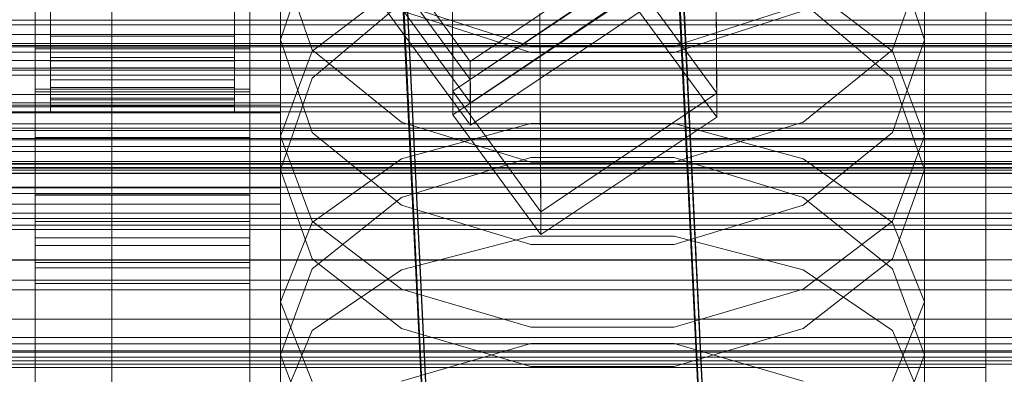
# Model space of a CAD drawing. Header units: millimetres. Extents: x -2233 to 61924, y -68080 to 6847.
# Tile 154 of 256: x 132 to 196, y -34587 to -34564. Entities that reach past the tile are written whole.
import ezdxf

# ---------------------------------------------------------------- set-up
doc = ezdxf.new("R2010")
doc.units = ezdxf.units.MM
for name, color, linetype, lineweight in [('COTAS_O', 1, 'Continuous', 0), ('COTAS_P', 1, 'Continuous', 0), ('frontal_briquetadora', 7, 'Continuous', 0), ('frontal_C01', 7, 'Continuous', 0), ('frontal_C02', 7, 'Continuous', 0), ('frontal_C03', 7, 'Continuous', 0), ('frontal_mezcladora', 7, 'Continuous', 0), ('frontal_secador', 7, 'Continuous', 0)]:
    doc.layers.add(name, color=color, linetype=linetype, lineweight=lineweight)
doc.dimstyles.new('R19_100', dxfattribs={"dimtxt": 250, "dimasz": 150, "dimexe": 150, "dimexo": 80, "dimgap": 100, "dimtad": 1, "dimtih": 1, "dimtoh": 1, "dimdsep": 46, "dimcen": 0.09, "dimadec": 0, "dimazin": 0, "dimtfac": 1, "dimtdec": 4, "dimtofl": 0, "dimtmove": 0, "dimatfit": 3, "dimfxl": 1, "dimtolj": 1, "dimtzin": 0, "dimarcsym": 0})

# ---------------------------------------------------------------- blocks, each defined once
blk = doc.blocks.new('DIM_R28_48')
at = {"layer": 'COTAS_P'}
for p, q in [((-1750, -34600), (-1600, -34555)), ((2600, -34600), (2450, -34555)), ((-1750, -35500), (-1750, -34600)), ((-1750, -34600), (2600, -34600)), ((-1750, -34600), (-1600, -34645)), ((2600, -34600), (2450, -34645)), ((2600, -35500), (2600, -34600))]:
    blk.add_line(p, q, dxfattribs=at)
blk.add_text('4350 P', height=250, dxfattribs=at).set_placement((425, -34500))
blk = doc.blocks.new('DIM_R28_50')
at = {"layer": 'COTAS_P'}
for p, q in [((1705.784, -34504.945), (1551.897, -34475.895)), ((-194.216, -34704.945), (1705.784, -34504.945)), ((1705.784, -34504.945), (1561.319, -34565.401)), ((1800, -35400), (1705.784, -34504.945)), ((-194.216, -34704.945), (-49.751, -34644.49)), ((-100, -35600), (-194.216, -34704.945)), ((-194.216, -34704.945), (-40.33, -34733.995))]:
    blk.add_line(p, q, dxfattribs=at)
blk.add_text('1910.5 P', height=250, rotation=6.00901, dxfattribs=at).set_placement((745.315, -34505.495))
blk = doc.blocks.new('DIM_R28_53')
at = {"layer": 'COTAS_P'}
for p, q in [((-150, -32300), (550, -32300)), ((550, -32300), (505, -32450)), ((550, -34900), (550, -32300)), ((550, -32300), (595, -32450)), ((550, -34900), (505, -34750)), ((550, -34900), (595, -34750)), ((-150, -34900), (550, -34900))]:
    blk.add_line(p, q, dxfattribs=at)
blk.add_text('2600 P', height=250, rotation=90, dxfattribs=at).set_placement((450, -33600))
blk = doc.blocks.new('DIM_R28_56')
at = {"layer": 'COTAS_O'}
for p, q in [((-650, -34200), (-500, -34155)), ((650, -34200), (500, -34155)), ((-650, -34900), (-650, -34200)), ((-650, -34200), (650, -34200)), ((-650, -34200), (-500, -34245)), ((650, -34200), (500, -34245)), ((650, -34900), (650, -34200))]:
    blk.add_line(p, q, dxfattribs=at)
blk.add_text('1300 O', height=250, dxfattribs=at).set_placement((0, -34100))
blk = doc.blocks.new('DIM_R28_61')
at = {"layer": 'COTAS_P'}
for p, q in [((-305, -34680), (395, -34680)), ((395, -34680), (350, -34830)), ((395, -36000), (395, -34680)), ((395, -34680), (440, -34830)), ((395, -36000), (350, -35850)), ((395, -36000), (440, -35850)), ((-305, -36000), (395, -36000))]:
    blk.add_line(p, q, dxfattribs=at)
blk.add_text('1320 P', height=250, rotation=90, dxfattribs=at).set_placement((295, -35340))

msp = doc.modelspace()

# ---------------------------------------------------------------- linework, layer by layer
at = {"layer": 'frontal_briquetadora'}
for p, q in [((195, -34580), (195, -34530)), ((195, -34537), (195, -34587)), ((149, -34552.301), (149, -34565.638)), ((191, -34552.301), (191, -34565.638)), ((149, -34565.638), (151.08, -34559.44)), ((188.92, -34559.44), (191, -34565.638)), ((149, -34560.376), (149, -34574.101)), ((151.08, -34566.271), (149, -34560.376)), ((191, -34560.376), (188.92, -34566.271)), ((191, -34560.376), (191, -34574.101)), ((151.08, -34566.366), (156.907, -34561.918)), ((183.093, -34561.918), (188.92, -34566.366)), ((156.906, -34563.217), (151.08, -34568.125)), ((156.907, -34563.327), (165.327, -34566.05)), ((174.673, -34566.05), (183.093, -34563.327)), ((188.92, -34568.125), (183.094, -34563.217)), ((165.326, -34566.461), (156.906, -34563.729)), ((183.094, -34563.729), (174.674, -34566.461)), ((151.08, -34571.679), (149, -34565.638)), ((165.327, -34566.05), (174.673, -34566.05)), ((191, -34565.638), (188.92, -34571.679)), ((149, -34571.912), (151.08, -34566.366)), ((156.907, -34570.998), (151.08, -34566.271)), ((174.674, -34566.461), (165.326, -34566.461)), ((188.92, -34566.271), (183.093, -34570.998)), ((188.92, -34566.366), (191, -34571.912)), ((151.08, -34568.125), (149, -34574.101)), ((191, -34574.101), (188.92, -34568.125)), ((165.327, -34573.621), (156.907, -34570.998)), ((165.327, -34571.082), (156.907, -34573.39)), ((174.673, -34571.082), (165.327, -34571.082)), ((183.093, -34570.998), (174.673, -34573.621)), ((183.093, -34573.39), (174.673, -34571.082)), ((156.906, -34576.409), (151.08, -34571.679)), ((188.92, -34571.679), (183.094, -34576.409)), ((149, -34571.912), (149, -34586.193)), ((149, -34571.912), (151.08, -34577.459)), ((188.92, -34577.459), (191, -34571.912)), ((191, -34571.912), (191, -34586.193)), ((156.907, -34573.39), (151.08, -34577.548)), ((165.326, -34573.305), (156.906, -34575.925)), ((174.674, -34573.305), (165.326, -34573.305)), ((174.673, -34573.621), (165.327, -34573.621)), ((183.094, -34575.925), (174.674, -34573.305)), ((188.92, -34577.548), (183.093, -34573.39)), ((149, -34574.101), (151.08, -34579.916)), ((188.92, -34579.916), (191, -34574.101)), ((156.906, -34575.925), (151.08, -34580.562)), ((188.92, -34580.562), (183.094, -34575.925)), ((165.326, -34578.991), (156.906, -34576.409)), ((183.094, -34576.409), (174.674, -34578.991)), ((151.08, -34577.548), (149, -34582.734)), ((151.08, -34577.459), (156.907, -34581.907)), ((183.093, -34581.907), (188.92, -34577.459)), ((191, -34582.734), (188.92, -34577.548)), ((156.907, -34580.641), (165.327, -34578.443)), ((165.327, -34578.443), (174.673, -34578.443)), ((174.673, -34578.443), (183.093, -34580.641)), ((174.674, -34578.991), (165.326, -34578.991)), ((195, -34580), (-195, -34580)), ((151.08, -34579.916), (156.906, -34584.461)), ((183.094, -34584.461), (188.92, -34579.916)), ((195, -34587), (195, -34580)), ((151.08, -34580.562), (149, -34586.193)), ((151.08, -34584.6), (156.907, -34580.641)), ((183.093, -34580.641), (188.92, -34584.6)), ((191, -34586.193), (188.92, -34580.562)), ((156.907, -34581.907), (165.327, -34584.376)), ((174.673, -34584.376), (183.093, -34581.907)), ((149, -34582.734), (149, -34597.535)), ((149, -34582.734), (151.08, -34587.919)), ((188.92, -34587.919), (191, -34582.734)), ((191, -34582.734), (191, -34597.535)), ((149, -34589.538), (151.08, -34584.6)), ((156.906, -34584.461), (165.326, -34586.939)), ((165.327, -34584.376), (174.673, -34584.376)), ((174.674, -34586.939), (183.094, -34584.461)), ((188.92, -34584.6), (191, -34589.538)), ((156.906, -34587.908), (165.326, -34585.444)), ((165.326, -34585.444), (174.674, -34585.444)), ((174.674, -34585.444), (183.094, -34587.908)), ((151.08, -34591.656), (149, -34586.193)), ((191, -34586.193), (188.92, -34591.656)), ((195, -34587), (-195, -34587)), ((165.326, -34586.939), (174.674, -34586.939))]:
    msp.add_line(p, q, dxfattribs=at)
at = {"layer": 'frontal_C01'}
for p, q in [((133, -34568.844), (133, -34522.621)), ((147, -34522.621), (147, -34568.844)), ((133, -34525.318), (133, -34571.54)), ((147, -34571.54), (147, -34525.318)), ((161.379, -34567.042), (133.847, -34529.187)), ((133, -34577.472), (133, -34531.249)), ((147, -34531.249), (147, -34577.472)), ((133.859, -34531.883), (161.391, -34569.738)), ((133, -34533.945), (133, -34580.168)), ((147, -34580.168), (147, -34533.945)), ((174.943, -34555.534), (177.811, -34615.322)), ((159.83, -34616.122), (156.962, -34556.333)), ((160.247, -34568.969), (160.19, -34556.028)), ((177.451, -34569.119), (177.394, -34556.178)), ((134, -34558.175), (134, -34566.779)), ((134, -34558.276), (134, -34566.991)), ((146, -34566.779), (146, -34558.175)), ((146, -34566.991), (146, -34558.276)), ((134, -34559.098), (134, -34568.728)), ((134, -34559.151), (134, -34568.838)), ((134, -34559.431), (134, -34569.43)), ((146, -34568.728), (146, -34559.098)), ((146, -34568.838), (146, -34559.151)), ((146, -34569.43), (146, -34559.431)), ((172.847, -34559.305), (161.379, -34567.042)), ((177.811, -34620.716), (174.943, -34560.927)), ((171.715, -34561.233), (160.247, -34568.969)), ((177.451, -34569.119), (171.715, -34561.233)), ((159.83, -34621.515), (156.962, -34561.727)), ((161.391, -34569.738), (172.859, -34562.001)), ((134, -34563.715), (134, -34566.779)), ((134, -34566.991), (134, -34564.016)), ((146, -34566.779), (146, -34563.715)), ((146, -34564.016), (146, -34566.991)), ((165.926, -34563.914), (165.983, -34576.856)), ((133, -34579.051), (133, -34566.109)), ((133, -34566.109), (147, -34566.109)), ((133, -34575.739), (133, -34566.109)), ((147, -34566.109), (147, -34579.051)), ((147, -34566.109), (147, -34575.739)), ((134, -34566.779), (134, -34568.728)), ((134, -34566.779), (146, -34566.779)), ((134, -34566.991), (146, -34566.991)), ((134, -34568.838), (134, -34566.991)), ((146, -34568.728), (146, -34566.779)), ((146, -34566.991), (146, -34568.838)), ((161.379, -34567.042), (161.391, -34569.738)), ((147, -34568.844), (133, -34568.844)), ((133, -34568.844), (133, -34571.54)), ((134, -34568.728), (134, -34569.43)), ((134, -34568.728), (146, -34568.728)), ((134, -34568.838), (146, -34568.838)), ((134, -34569.43), (134, -34568.838)), ((146, -34569.43), (146, -34568.728)), ((146, -34568.838), (146, -34569.43)), ((147, -34571.54), (147, -34568.844)), ((160.247, -34568.969), (165.983, -34576.856)), ((165.983, -34576.856), (177.451, -34569.119)), ((131, -34569.884), (149, -34569.884)), ((134, -34569.43), (146, -34569.43)), ((149, -34569.884), (149, -34575.276)), ((149, -34569.884), (149, -34615.721)), ((133, -34571.54), (147, -34571.54)), ((149, -34575.276), (131, -34575.276)), ((149, -34621.113), (149, -34575.276)), ((147, -34575.739), (133, -34575.739)), ((133, -34575.739), (133, -34588.68)), ((147, -34588.68), (147, -34575.739)), ((147, -34577.472), (133, -34577.472)), ((133, -34577.472), (133, -34580.168)), ((147, -34580.168), (147, -34577.472)), ((147, -34579.051), (133, -34579.051)), ((133, -34579.051), (133, -34588.68)), ((147, -34588.68), (147, -34579.051)), ((133, -34580.168), (147, -34580.168)), ((430, -34586.343), (-430, -34586.343))]:
    msp.add_line(p, q, dxfattribs=at)
at = {"layer": 'frontal_C02'}
for p, q in [((133, -34569.012), (133, -34523.194)), ((147, -34523.194), (147, -34569.012)), ((133, -34526.174), (133, -34571.993)), ((147, -34571.993), (147, -34526.174)), ((161.379, -34568.211), (133.847, -34530.689)), ((133, -34578.55), (133, -34532.731)), ((147, -34532.731), (147, -34578.55)), ((133.859, -34533.669), (161.391, -34571.192)), ((133, -34535.712), (133, -34581.53)), ((147, -34581.53), (147, -34535.712)), ((160.247, -34570.523), (160.19, -34556.216)), ((174.943, -34556.157), (177.811, -34615.423)), ((177.451, -34570.671), (177.394, -34556.364)), ((159.83, -34616.216), (156.962, -34556.95)), ((134, -34558.026), (134, -34565.38)), ((146, -34565.38), (146, -34558.026)), ((134, -34559.011), (134, -34567.46)), ((146, -34567.46), (146, -34559.011)), ((134, -34559.379), (134, -34568.236)), ((146, -34568.236), (146, -34559.379)), ((134, -34559.998), (134, -34569.544)), ((134, -34560.189), (134, -34569.946)), ((146, -34569.544), (146, -34559.998)), ((146, -34569.946), (146, -34560.189)), ((134, -34560.4), (134, -34570.392)), ((146, -34570.392), (146, -34560.4)), ((172.847, -34560.542), (161.379, -34568.211)), ((134, -34565.38), (134, -34561.572)), ((146, -34561.572), (146, -34565.38)), ((177.811, -34621.385), (174.943, -34562.119)), ((171.715, -34562.853), (160.247, -34570.523)), ((177.451, -34570.671), (171.715, -34562.853)), ((159.83, -34622.178), (156.962, -34562.912)), ((161.391, -34571.192), (172.859, -34563.523)), ((165.926, -34564.033), (165.983, -34578.34)), ((134, -34564.283), (134, -34567.46)), ((146, -34567.46), (146, -34564.283)), ((134, -34565.38), (146, -34565.38)), ((134, -34568.236), (134, -34565.38)), ((146, -34565.38), (146, -34568.236)), ((133, -34580.515), (133, -34566.209)), ((133, -34566.209), (147, -34566.209)), ((133, -34575.754), (133, -34566.209)), ((147, -34566.209), (147, -34580.515)), ((147, -34566.209), (147, -34575.754)), ((134, -34567.46), (134, -34569.544)), ((134, -34567.46), (146, -34567.46)), ((146, -34569.544), (146, -34567.46)), ((134, -34568.236), (146, -34568.236)), ((134, -34569.946), (134, -34568.236)), ((146, -34568.236), (146, -34569.946)), ((161.379, -34568.211), (161.391, -34571.192)), ((147, -34569.012), (133, -34569.012)), ((133, -34569.012), (133, -34571.993)), ((147, -34571.993), (147, -34569.012)), ((134, -34569.544), (134, -34570.392)), ((134, -34569.544), (146, -34569.544)), ((146, -34570.392), (146, -34569.544)), ((131, -34570.382), (149, -34570.382)), ((134, -34569.946), (146, -34569.946)), ((134, -34570.392), (134, -34569.946)), ((134, -34570.392), (146, -34570.392)), ((146, -34569.946), (146, -34570.392)), ((149, -34570.382), (149, -34576.343)), ((149, -34570.382), (149, -34615.818)), ((160.247, -34570.523), (165.983, -34578.34)), ((165.983, -34578.34), (177.451, -34570.671)), ((133, -34571.993), (147, -34571.993)), ((149, -34576.343), (131, -34576.343)), ((147, -34575.754), (133, -34575.754)), ((133, -34575.754), (133, -34590.061)), ((147, -34590.061), (147, -34575.754)), ((149, -34621.779), (149, -34576.343)), ((147, -34578.55), (133, -34578.55)), ((133, -34578.55), (133, -34581.53)), ((147, -34581.53), (147, -34578.55)), ((147, -34580.515), (133, -34580.515)), ((133, -34580.515), (133, -34590.061)), ((147, -34590.061), (147, -34580.515)), ((133, -34581.53), (147, -34581.53))]:
    msp.add_line(p, q, dxfattribs=at)
at = {"layer": 'frontal_C03'}
for p, q in [((-1268, -34564.648), (1268, -34564.648)), ((-1268, -34565.283), (1268, -34565.283)), ((-1250, -34566.095), (1250, -34566.095)), ((1250, -34566.426), (-1250, -34566.426)), ((-1268, -34566.987), (1268, -34566.987)), ((-1268, -34567.6), (1268, -34567.6)), ((-1250, -34567.484), (1250, -34567.484)), ((-1268, -34569.188), (1268, -34569.188)), ((-1268, -34569.738), (1268, -34569.738)), ((1250, -34570.336), (-1250, -34570.336)), ((-1268, -34571.101), (1268, -34571.101)), ((-1268, -34571.55), (1268, -34571.55)), ((1250, -34571.393), (-1250, -34571.393)), ((-1250, -34572.152), (1250, -34572.152)), ((-1268, -34572.596), (1268, -34572.596)), ((-1268, -34572.914), (1268, -34572.914)), ((-1268, -34573.572), (1268, -34573.572)), ((-1268, -34573.736), (1268, -34573.736)), ((1250, -34573.7), (-1250, -34573.7)), ((-1268, -34573.96), (1268, -34573.96)), ((-1250, -34574.333), (1250, -34574.333)), ((1250, -34574.354), (-1250, -34574.354)), ((1250, -34575.235), (-1250, -34575.235)), ((-1250, -34579.978), (1250, -34579.978)), ((-1250, -34581.934), (1250, -34581.934)), ((1250, -34585.042), (-1250, -34585.042)), ((1250, -34585.923), (-1250, -34585.923)), ((1250, -34586.576), (-1250, -34586.576)), ((-1250, -34586.781), (1250, -34586.781))]:
    msp.add_line(p, q, dxfattribs=at)
at = {"layer": 'frontal_mezcladora'}
for p, q in [((138, -34590), (138, -34525.346)), ((195, -34590), (195, -34539.229))]:
    msp.add_line(p, q, dxfattribs=at)
at = {"layer": 'frontal_secador'}
for p, q in [((1320, -34564.343), (-1320, -34564.343)), ((1250, -34564.651), (-1250, -34564.651)), ((1320, -34566), (-1320, -34566)), ((1250, -34565.859), (-1250, -34565.859)), ((-1250, -34566), (1250, -34566)), ((1320, -34567.929), (-1320, -34567.929)), ((-1320, -34570), (1320, -34570)), ((-1250, -34570), (1250, -34570)), ((1320, -34572.071), (-1320, -34572.071)), ((1320, -34574), (-1320, -34574)), ((1250, -34574.141), (-1250, -34574.141)), ((1320, -34575.657), (-1320, -34575.657)), ((1320, -34576.928), (-1320, -34576.928)), ((1250, -34577.285), (-1250, -34577.285)), ((1320, -34577.727), (-1320, -34577.727)), ((1320, -34578), (-1320, -34578)), ((1250, -34578), (-1250, -34578)), ((1250, -34581.314), (-1250, -34581.314)), ((1250, -34583.856), (-1250, -34583.856)), ((1250, -34585.455), (-1250, -34585.455)), ((1250, -34586), (-1250, -34586))]:
    msp.add_line(p, q, dxfattribs=at)

# ---------------------------------------------------------------- dimensions: what is measured, and where the dimension line sits
at = {"layer": 'COTAS_O'}
dim = msp.add_aligned_dim(p1=(-650, -34900), p2=(650, -34900), distance=700, text='<> O', dimstyle='R19_100', dxfattribs=at)
dim.commit()
dim.dimension.update_dxf_attribs({"geometry": 'DIM_R28_56', "text_midpoint": (0, -34200)})
at = {"layer": 'COTAS_P'}
for p1, p2, distance, picture, middle in [((-150, -34900), (-150, -32300), -700, 'DIM_R28_53', (550, -33600)), ((-100, -35600), (1800, -35400), 900, 'DIM_R28_50', (755.784, -34604.945)), ((-1750, -35500), (2600, -35500), 900, 'DIM_R28_48', (425, -34600)), ((-305, -36000), (-305, -34680), -700, 'DIM_R28_61', (395, -35340))]:
    dim = msp.add_aligned_dim(p1=p1, p2=p2, distance=distance, text='<> P', dimstyle='R19_100', dxfattribs=at)
    dim.commit()
    dim.dimension.update_dxf_attribs({"geometry": picture, "text_midpoint": middle})

doc.saveas('drawing.dxf')
